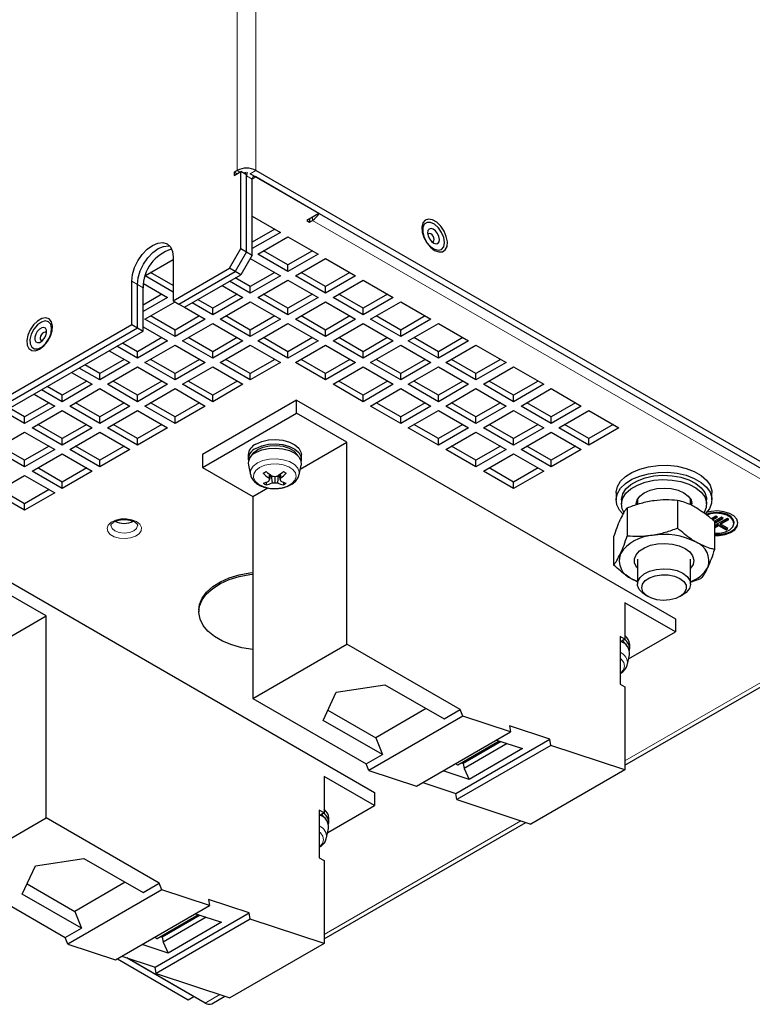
# Model space of a CAD drawing. Header units: millimetres. Extents: x 5 to 418, y 2 to 292.
# Tile 13 of 16: x 349 to 386, y 102 to 152. Entities that reach past the tile are written whole.
import ezdxf

# ---------------------------------------------------------------- set-up
doc = ezdxf.new("R2010")
doc.units = ezdxf.units.MM

msp = doc.modelspace()

# ---------------------------------------------------------------- linework, layer by layer
at = {"color": 7, "linetype": 'Continuous', "lineweight": 18}
for p, q in [((359.7019, 143.9495), (359.7019, 191.8532)), ((360.6448, 191.8532), (360.6448, 143.9495)), ((359.8434, 143.8678), (359.7019, 143.9495)), ((360.4562, 143.514), (360.1734, 143.6773)), ((360.3619, 143.7862), (360.6448, 143.9495)), ((360.4562, 143.5141), (360.6448, 143.6229)), ((363.4732, 141.6091), (363.4732, 141.4458)), ((389.8718, 126.2062), (363.4732, 141.4458)), ((354.4222, 138.3975), (354.7051, 138.2342)), ((354.7051, 138.2342), (354.9879, 138.0709)), ((379.1427, 114.352), (395.2458, 123.6481)), ((364.0577, 105.6436), (373.9241, 111.3394)), ((358.0992, 102.2038), (358.8392, 102.631))]:
    msp.add_line(p, q, dxfattribs=at)
at = {"color": 7, "linetype": 'Continuous', "lineweight": 25}
for p, q in [((359.7019, 143.9495), (359.5605, 143.8678)), ((359.5605, 143.7045), (359.8905, 143.895)), ((359.5605, 143.8678), (359.5605, 143.7045)), ((359.702, 143.7862), (359.5605, 143.8678)), ((359.8905, 140.0301), (359.8905, 143.895)), ((360.1734, 143.7317), (359.8905, 143.895)), ((360.1734, 139.8668), (360.1734, 143.7317)), ((360.1734, 139.8668), (360.1734, 143.6773)), ((394.6802, 123.9747), (360.3619, 143.7862)), ((394.963, 124.138), (360.6448, 143.9495)), ((360.4562, 139.7035), (360.4562, 143.514)), ((363.8032, 141.7996), (360.6448, 143.6229)), ((363.8032, 141.7996), (363.1903, 141.4458)), ((360.4562, 141.6635), (361.8704, 140.8471)), ((363.1903, 141.4458), (363.3318, 141.3642)), ((363.3318, 141.5275), (363.3318, 141.3642)), ((363.3318, 141.3642), (363.4732, 141.4458)), ((361.5875, 141.0104), (360.4562, 140.3573)), ((361.8704, 140.8471), (360.4562, 140.0307)), ((360.739, 139.7586), (362.2475, 140.6294)), ((362.2475, 140.6294), (363.756, 139.7586)), ((359.3248, 139.0503), (359.8905, 140.0301)), ((360.1734, 139.8668), (359.6077, 138.887)), ((359.8905, 140.0301), (360.1734, 139.8668)), ((360.1734, 139.8668), (360.4562, 139.7035)), ((362.2475, 138.8877), (360.739, 139.7586)), ((362.2475, 139.2144), (361.0219, 139.9219)), ((363.4731, 139.9219), (362.2475, 139.2144)), ((363.756, 139.7586), (362.2475, 138.8877)), ((355.1014, 138.6811), (356.4964, 139.4864)), ((356.4964, 139.5949), (356.4964, 137.4175)), ((360.4562, 139.7035), (359.8905, 138.7237)), ((360.3622, 139.5407), (361.8704, 138.67)), ((362.6247, 138.67), (364.1331, 139.5409)), ((364.1331, 139.5409), (365.6416, 138.67)), ((356.4964, 138.1802), (355.3651, 138.8333)), ((356.4964, 137.4175), (359.3248, 139.0503)), ((356.7792, 137.2542), (359.6077, 138.887)), ((359.6077, 138.887), (359.3248, 139.0503)), ((359.8905, 138.7237), (359.6077, 138.887)), ((361.5875, 138.8333), (360.3619, 138.1258)), ((362.2475, 138.8877), (362.2475, 139.2144)), ((364.1331, 138.1258), (362.9075, 138.8333)), ((365.3588, 138.8333), (364.1331, 138.1258)), ((354.4222, 136.2201), (354.4222, 138.3975)), ((354.7051, 136.0568), (354.7051, 138.2342)), ((355.0026, 138.2805), (356.2136, 137.5815)), ((356.4964, 137.8536), (355.095, 138.6627)), ((357.0621, 137.0909), (359.8905, 138.7237)), ((360.3619, 137.7992), (359.3255, 138.3975)), ((360.3619, 138.1258), (359.6084, 138.5608)), ((361.8704, 138.67), (360.3619, 137.7992)), ((360.739, 137.5815), (362.2475, 138.4523)), ((362.2475, 138.4523), (363.756, 137.5815)), ((364.1331, 137.7992), (362.6247, 138.67)), ((365.6416, 138.67), (364.1331, 137.7992)), ((364.5103, 137.5815), (366.0188, 138.4523)), ((366.0188, 138.4523), (367.5273, 137.5815)), ((354.9879, 135.8935), (354.9879, 138.0709)), ((355.9307, 137.7448), (354.9879, 137.2006)), ((359.7019, 137.7448), (358.4763, 137.0373)), ((358.9484, 138.1798), (359.9848, 137.5815)), ((360.3619, 137.7992), (360.3619, 138.1258)), ((362.2475, 137.0373), (361.0219, 137.7448)), ((363.4731, 137.7448), (362.2475, 137.0373)), ((364.1331, 137.7992), (364.1331, 138.1258)), ((366.0188, 137.0373), (364.7932, 137.7448)), ((367.2444, 137.7448), (366.0188, 137.0373)), ((356.2136, 137.5815), (354.9879, 136.8739)), ((355.0822, 136.493), (356.59, 137.3634)), ((356.4964, 137.4175), (356.7792, 137.2542)), ((356.7792, 137.2542), (357.0621, 137.0909)), ((358.4763, 136.7107), (357.4399, 137.309)), ((358.4763, 137.0373), (357.7228, 137.4723)), ((359.9848, 137.5815), (358.4763, 136.7107)), ((358.8534, 136.493), (360.3619, 137.3638)), ((360.3619, 137.3638), (361.8704, 136.493)), ((362.2475, 136.7107), (360.739, 137.5815)), ((363.756, 137.5815), (362.2475, 136.7107)), ((362.6247, 136.493), (364.1331, 137.3638)), ((364.1331, 137.3638), (365.6416, 136.493)), ((366.0188, 136.7107), (364.5103, 137.5815)), ((367.5273, 137.5815), (366.0188, 136.7107)), ((366.3959, 136.493), (367.9044, 137.3638)), ((367.9044, 137.3638), (369.4129, 136.493)), ((357.0627, 137.0913), (358.0992, 136.493)), ((358.4763, 136.7107), (358.4763, 137.0373)), ((362.2475, 136.7107), (362.2475, 137.0373)), ((366.0188, 136.7107), (366.0188, 137.0373)), ((356.5907, 135.6221), (355.0822, 136.493)), ((356.5907, 135.9487), (355.3651, 136.6563)), ((357.8163, 136.6563), (356.5907, 135.9487)), ((358.0992, 136.493), (356.5907, 135.6221)), ((356.9678, 135.4044), (358.4763, 136.2752)), ((358.4763, 136.2752), (359.9848, 135.4044)), ((360.3619, 135.6221), (358.8534, 136.493)), ((360.3619, 135.9487), (359.1363, 136.6563)), ((361.5875, 136.6563), (360.3619, 135.9487)), ((361.8704, 136.493), (360.3619, 135.6221)), ((360.739, 135.4044), (362.2475, 136.2752)), ((362.2475, 136.2752), (363.756, 135.4044)), ((364.1331, 135.6221), (362.6247, 136.493)), ((364.1331, 135.9487), (362.9075, 136.6563)), ((365.3588, 136.6563), (364.1331, 135.9487)), ((365.6416, 136.493), (364.1331, 135.6221)), ((364.5103, 135.4044), (366.0188, 136.2752)), ((366.0188, 136.2752), (367.5273, 135.4044)), ((367.9044, 135.6221), (366.3959, 136.493)), ((367.9044, 135.9487), (366.6788, 136.6563)), ((369.13, 136.6563), (367.9044, 135.9487)), ((369.4129, 136.493), (367.9044, 135.6221)), ((368.2815, 135.4044), (369.79, 136.2752)), ((369.79, 136.2752), (371.2985, 135.4044)), ((328.2121, 121.0893), (354.4222, 136.2201)), ((328.495, 120.926), (354.7051, 136.0568)), ((328.7778, 120.7627), (354.9879, 135.8935)), ((354.4222, 136.2201), (354.7051, 136.0568)), ((354.7051, 136.0568), (354.9879, 135.8935)), ((354.9879, 136.112), (356.2136, 135.4044)), ((356.5907, 135.6221), (356.5907, 135.9487)), ((360.3619, 135.6221), (360.3619, 135.9487)), ((364.1331, 135.6221), (364.1331, 135.9487)), ((367.9044, 135.6221), (367.9044, 135.9487)), ((354.7051, 134.8602), (353.9515, 135.2952)), ((355.9307, 135.5677), (354.7051, 134.8602)), ((356.2136, 135.4044), (354.7051, 134.5336)), ((358.4763, 134.5336), (356.9678, 135.4044)), ((358.4763, 134.8602), (357.2507, 135.5677)), ((359.7019, 135.5677), (358.4763, 134.8602)), ((359.9848, 135.4044), (358.4763, 134.5336)), ((362.2475, 134.5336), (360.739, 135.4044)), ((362.2475, 134.8602), (361.0219, 135.5677)), ((363.4731, 135.5677), (362.2475, 134.8602)), ((363.756, 135.4044), (362.2475, 134.5336)), ((366.0188, 134.5336), (364.5103, 135.4044)), ((366.0188, 134.8602), (364.7932, 135.5677)), ((367.2444, 135.5677), (366.0188, 134.8602)), ((367.5273, 135.4044), (366.0188, 134.5336)), ((369.79, 134.5336), (368.2815, 135.4044)), ((369.79, 134.8602), (368.5644, 135.5677)), ((371.0156, 135.5677), (369.79, 134.8602)), ((371.2985, 135.4044), (369.79, 134.5336)), ((353.2915, 134.9142), (354.3279, 134.3159)), ((354.7051, 134.5336), (353.6686, 135.1319)), ((354.7051, 134.5336), (354.7051, 134.8602)), ((355.0822, 134.3159), (356.5907, 135.1867)), ((356.5907, 135.1867), (358.0992, 134.3159)), ((358.4763, 134.5336), (358.4763, 134.8602)), ((358.8534, 134.3159), (360.3619, 135.1867)), ((360.3619, 135.1867), (361.8704, 134.3159)), ((362.2475, 134.5336), (362.2475, 134.8602)), ((362.6247, 134.3159), (364.1331, 135.1867)), ((364.1331, 135.1867), (365.6416, 134.3159)), ((366.0188, 134.5336), (366.0188, 134.8602)), ((366.3959, 134.3159), (367.9044, 135.1867)), ((367.9044, 135.1867), (369.4129, 134.3159)), ((369.79, 134.5336), (369.79, 134.8602)), ((370.1671, 134.3159), (371.6756, 135.1867)), ((371.6756, 135.1867), (373.1841, 134.3159)), ((354.045, 134.4792), (352.8194, 133.7716)), ((354.3279, 134.3159), (352.8194, 133.445)), ((356.5907, 133.445), (355.0822, 134.3159)), ((356.5907, 133.7716), (355.3651, 134.4792)), ((357.8163, 134.4792), (356.5907, 133.7716)), ((358.0992, 134.3159), (356.5907, 133.445)), ((360.3619, 133.445), (358.8534, 134.3159)), ((360.3619, 133.7716), (359.1363, 134.4792)), ((361.5875, 134.4792), (360.3619, 133.7716)), ((361.8704, 134.3159), (360.3619, 133.445)), ((364.1331, 133.445), (362.6247, 134.3159)), ((364.1331, 133.7716), (362.9075, 134.4792)), ((365.3588, 134.4792), (364.1331, 133.7716)), ((365.6416, 134.3159), (364.1331, 133.445)), ((367.9044, 133.445), (366.3959, 134.3159)), ((367.9044, 133.7716), (366.6788, 134.4792)), ((369.13, 134.4792), (367.9044, 133.7716)), ((369.4129, 134.3159), (367.9044, 133.445)), ((371.6756, 133.445), (370.1671, 134.3159)), ((371.6756, 133.7716), (370.45, 134.4792)), ((372.9012, 134.4792), (371.6756, 133.7716)), ((373.1841, 134.3159), (371.6756, 133.445)), ((351.4059, 133.8256), (352.4423, 133.2273)), ((352.8194, 133.445), (351.783, 134.0433)), ((352.8194, 133.7716), (352.0659, 134.2067)), ((353.1966, 133.2273), (354.7051, 134.0982)), ((354.7051, 134.0982), (356.2136, 133.2273)), ((356.9678, 133.2273), (358.4763, 134.0982)), ((358.4763, 134.0982), (359.9848, 133.2273)), ((364.5103, 133.2273), (366.0188, 134.0982)), ((366.0188, 134.0982), (367.5273, 133.2273)), ((368.2815, 133.2273), (369.79, 134.0982)), ((369.79, 134.0982), (371.2985, 133.2273)), ((372.0527, 133.2273), (373.5612, 134.0982)), ((373.5612, 134.0982), (375.0697, 133.2273)), ((352.1594, 133.3906), (350.9338, 132.6831)), ((352.8194, 133.445), (352.8194, 133.7716)), ((354.7051, 132.6831), (353.4795, 133.3906)), ((355.9307, 133.3906), (354.7051, 132.6831)), ((356.5907, 133.445), (356.5907, 133.7716)), ((358.4763, 132.6831), (357.2507, 133.3906)), ((359.7019, 133.3906), (358.4763, 132.6831)), ((360.3619, 133.445), (360.3619, 133.7716)), ((364.1331, 133.445), (364.1331, 133.7716)), ((366.0188, 132.6831), (364.7932, 133.3906)), ((367.2444, 133.3906), (366.0188, 132.6831)), ((367.9044, 133.445), (367.9044, 133.7716)), ((369.79, 132.6831), (368.5644, 133.3906)), ((371.0156, 133.3906), (369.79, 132.6831)), ((371.6756, 133.445), (371.6756, 133.7716)), ((373.5612, 132.6831), (372.3356, 133.3906)), ((374.7868, 133.3906), (373.5612, 132.6831)), ((350.9338, 132.3565), (349.8974, 132.9548)), ((350.9338, 132.6831), (350.1803, 133.1181)), ((352.4423, 133.2273), (350.9338, 132.3565)), ((351.3109, 132.1388), (352.8194, 133.0096)), ((352.8194, 133.0096), (354.3279, 132.1388)), ((354.7051, 132.3565), (353.1966, 133.2273)), ((356.2136, 133.2273), (354.7051, 132.3565)), ((355.0822, 132.1388), (356.5907, 133.0096)), ((356.5907, 133.0096), (358.0992, 132.1388)), ((358.4763, 132.3565), (356.9678, 133.2273)), ((359.9848, 133.2273), (358.4763, 132.3565)), ((366.0188, 132.3565), (364.5103, 133.2273)), ((367.5273, 133.2273), (366.0188, 132.3565)), ((366.3959, 132.1388), (367.9044, 133.0096)), ((367.9044, 133.0096), (369.4129, 132.1388)), ((369.79, 132.3565), (368.2815, 133.2273)), ((371.2985, 133.2273), (369.79, 132.3565)), ((370.1671, 132.1388), (371.6756, 133.0096)), ((371.6756, 133.0096), (373.1841, 132.1388)), ((373.5612, 132.3565), (372.0527, 133.2273)), ((375.0697, 133.2273), (373.5612, 132.3565)), ((373.9384, 132.1388), (375.4469, 133.0096)), ((375.4469, 133.0096), (376.9554, 132.1388)), ((349.5203, 132.7371), (350.5567, 132.1388)), ((350.9338, 132.3565), (350.9338, 132.6831)), ((354.7051, 132.3565), (354.7051, 132.6831)), ((362.6812, 132.4327), (357.9672, 129.7113)), ((358.4763, 132.3565), (358.4763, 132.6831)), ((362.6812, 131.7794), (362.6812, 132.4327)), ((362.6812, 132.4327), (381.6694, 121.471)), ((366.0188, 132.3565), (366.0188, 132.6831)), ((369.79, 132.3565), (369.79, 132.6831)), ((373.5612, 132.3565), (373.5612, 132.6831)), ((349.0482, 131.2679), (348.0118, 131.8663)), ((349.0482, 131.5946), (348.2947, 132.0296)), ((350.2738, 132.3021), (349.0482, 131.5946)), ((350.5567, 132.1388), (349.0482, 131.2679)), ((349.4253, 131.0502), (350.9338, 131.9211)), ((350.9338, 131.9211), (352.4423, 131.0502)), ((352.8194, 131.2679), (351.3109, 132.1388)), ((352.8194, 131.5946), (351.5938, 132.3021)), ((354.045, 132.3021), (352.8194, 131.5946)), ((354.3279, 132.1388), (352.8194, 131.2679)), ((353.1966, 131.0502), (354.7051, 131.9211)), ((354.7051, 131.9211), (356.2136, 131.0502)), ((356.5907, 131.2679), (355.0822, 132.1388)), ((356.5907, 131.5946), (355.3651, 132.3021)), ((357.8163, 132.3021), (356.5907, 131.5946)), ((358.0992, 132.1388), (356.5907, 131.2679)), ((367.9044, 131.2679), (366.3959, 132.1388)), ((367.9044, 131.5946), (366.6788, 132.3021)), ((369.13, 132.3021), (367.9044, 131.5946)), ((369.4129, 132.1388), (367.9044, 131.2679)), ((368.2815, 131.0502), (369.79, 131.9211)), ((369.79, 131.9211), (371.2985, 131.0502)), ((371.6756, 131.2679), (370.1671, 132.1388)), ((371.6756, 131.5946), (370.45, 132.3021)), ((372.9012, 132.3021), (371.6756, 131.5946)), ((373.1841, 132.1388), (371.6756, 131.2679)), ((372.0527, 131.0502), (373.5612, 131.9211)), ((373.5612, 131.9211), (375.0697, 131.0502)), ((375.4469, 131.2679), (373.9384, 132.1388)), ((375.4469, 131.5946), (374.2213, 132.3021)), ((376.6725, 132.3021), (375.4469, 131.5946)), ((376.9554, 132.1388), (375.4469, 131.2679)), ((375.824, 131.0502), (377.3325, 131.9211)), ((377.3325, 131.9211), (378.841, 131.0502)), ((349.0482, 131.2679), (349.0482, 131.5946)), ((352.8194, 131.2679), (352.8194, 131.5946)), ((356.5907, 131.2679), (356.5907, 131.5946)), ((357.9672, 129.0581), (362.6812, 131.7794)), ((365.208, 130.3208), (362.6812, 131.7794)), ((367.9044, 131.2679), (367.9044, 131.5946)), ((371.6756, 131.2679), (371.6756, 131.5946)), ((375.4469, 131.2679), (375.4469, 131.5946)), ((347.5397, 129.9617), (349.0482, 130.8325)), ((349.0482, 130.8325), (350.5567, 129.9617)), ((350.9338, 130.1794), (349.4253, 131.0502)), ((350.9338, 130.506), (349.7082, 131.2135)), ((352.1594, 131.2135), (350.9338, 130.506)), ((352.4423, 131.0502), (350.9338, 130.1794)), ((351.3109, 129.9617), (352.8194, 130.8325)), ((352.8194, 130.8325), (354.3279, 129.9617)), ((354.7051, 130.1794), (353.1966, 131.0502)), ((354.7051, 130.506), (353.4795, 131.2135)), ((355.9307, 131.2135), (354.7051, 130.506)), ((356.2136, 131.0502), (354.7051, 130.1794)), ((369.79, 130.1794), (368.2815, 131.0502)), ((369.79, 130.506), (368.5644, 131.2135)), ((371.0156, 131.2135), (369.79, 130.506)), ((371.2985, 131.0502), (369.79, 130.1794)), ((370.1671, 129.9617), (371.6756, 130.8325)), ((371.6756, 130.8325), (373.1841, 129.9617)), ((373.5612, 130.1794), (372.0527, 131.0502)), ((373.5612, 130.506), (372.3356, 131.2135)), ((374.7868, 131.2135), (373.5612, 130.506)), ((375.0697, 131.0502), (373.5612, 130.1794)), ((373.9384, 129.9617), (375.4469, 130.8325)), ((375.4469, 130.8325), (376.9554, 129.9617)), ((377.3325, 130.1794), (375.824, 131.0502)), ((377.3325, 130.506), (376.1069, 131.2135)), ((378.5581, 131.2135), (377.3325, 130.506)), ((378.841, 131.0502), (377.3325, 130.1794)), ((350.9338, 130.1794), (350.9338, 130.506)), ((354.7051, 130.1794), (354.7051, 130.506)), ((369.79, 130.1794), (369.79, 130.506)), ((373.5612, 130.1794), (373.5612, 130.506)), ((377.3325, 130.1794), (377.3325, 130.506)), ((349.0482, 129.0909), (347.5397, 129.9617)), ((349.0482, 129.4175), (347.8226, 130.125)), ((350.2738, 130.125), (349.0482, 129.4175)), ((350.5567, 129.9617), (349.0482, 129.0909)), ((352.8194, 129.0909), (351.3109, 129.9617)), ((352.8194, 129.4175), (351.5938, 130.125)), ((354.045, 130.125), (352.8194, 129.4175)), ((354.3279, 129.9617), (352.8194, 129.0909)), ((362.8671, 128.9694), (365.208, 130.3208)), ((365.208, 120.1957), (365.208, 130.3208)), ((371.6756, 129.0909), (370.1671, 129.9617)), ((371.6756, 129.4175), (370.45, 130.125)), ((372.9012, 130.125), (371.6756, 129.4175)), ((373.1841, 129.9617), (371.6756, 129.0909)), ((375.4469, 129.0909), (373.9384, 129.9617)), ((375.4469, 129.4175), (374.2213, 130.125)), ((376.6725, 130.125), (375.4469, 129.4175)), ((376.9554, 129.9617), (375.4469, 129.0909)), ((349.0482, 129.0909), (349.0482, 129.4175)), ((349.4253, 128.8731), (350.9338, 129.744)), ((350.9338, 129.744), (352.4423, 128.8731)), ((352.8194, 129.0909), (352.8194, 129.4175)), ((357.9672, 129.7113), (357.9672, 129.0581)), ((360.2542, 129.6894), (360.2542, 129.4717)), ((362.9209, 129.4717), (362.9209, 129.6894)), ((371.6756, 129.0909), (371.6756, 129.4175)), ((372.0527, 128.8731), (373.5612, 129.744)), ((373.5612, 129.744), (375.0697, 128.8731)), ((375.4469, 129.0909), (375.4469, 129.4175)), ((350.9338, 128.0023), (349.4253, 128.8731)), ((350.9338, 128.3289), (349.7082, 129.0365)), ((352.1594, 129.0365), (350.9338, 128.3289)), ((352.4423, 128.8731), (350.9338, 128.0023)), ((357.9672, 129.0581), (360.4939, 127.5994)), ((360.2646, 129.1689), (360.3678, 128.6949)), ((362.8073, 128.6949), (362.9105, 129.1689)), ((373.5612, 128.0023), (372.0527, 128.8731)), ((373.5612, 128.3289), (372.3356, 129.0365)), ((374.7868, 129.0365), (373.5612, 128.3289)), ((375.0697, 128.8731), (373.5612, 128.0023)), ((347.5397, 127.7846), (349.0482, 128.6554)), ((349.0482, 128.6554), (350.5567, 127.7846)), ((361.3201, 128.7219), (361.2861, 128.5333)), ((361.3756, 128.6811), (361.3233, 128.4481)), ((361.4126, 128.6548), (361.4506, 128.2802)), ((361.5876, 128.6007), (361.5876, 128.2956)), ((361.7626, 128.6548), (361.7245, 128.2802)), ((361.7995, 128.6811), (361.8518, 128.4481)), ((361.855, 128.7219), (361.8891, 128.5333)), ((349.0482, 127.2404), (347.8226, 127.9479)), ((350.2738, 127.9479), (349.0482, 127.2404)), ((350.9338, 128.0023), (350.9338, 128.3289)), ((360.4939, 127.5994), (361.2412, 128.0308)), ((361.1539, 128.3187), (361.1539, 128.185)), ((362.0213, 128.3187), (362.0213, 128.185)), ((373.5612, 128.0023), (373.5612, 128.3289)), ((349.0482, 126.9138), (347.5397, 127.7846)), ((350.5567, 127.7846), (349.0482, 126.9138)), ((360.4939, 127.5994), (360.4939, 117.4743)), ((378.7037, 127.7846), (378.7037, 127.4362)), ((378.9704, 127.4362), (378.9704, 127.2185)), ((379.7704, 127.4649), (379.7704, 127.2131)), ((381.7811, 127.4239), (381.7811, 126.0126)), ((382.437, 127.191), (382.437, 127.4649)), ((383.237, 127.2185), (383.237, 127.4362)), ((383.5037, 127.4362), (383.5037, 127.7846)), ((349.0482, 126.9138), (349.0482, 127.2404)), ((379.253, 127.0328), (379.253, 125.6215)), ((383.6943, 126.6157), (383.4782, 126.4909)), ((383.5229, 126.4514), (383.7509, 126.583)), ((383.5528, 126.4251), (383.7886, 126.5612)), ((383.9771, 126.5612), (383.6275, 126.3594)), ((383.6318, 126.2966), (384.0337, 126.5286)), ((383.6318, 126.253), (384.0714, 126.5068)), ((384.26, 126.5068), (383.6318, 126.1442)), ((383.7886, 126.5612), (383.6943, 126.6157)), ((383.93, 126.251), (384.3165, 126.4741)), ((383.93, 126.2074), (384.3543, 126.4524)), ((384.0714, 126.5068), (383.9771, 126.5612)), ((384.3543, 126.4524), (384.26, 126.5068)), ((383.6318, 126.3555), (383.6318, 124.9442)), ((383.6318, 126.0789), (383.8357, 126.1966)), ((383.6318, 126.0353), (383.8357, 126.153)), ((383.8357, 126.1966), (384.2128, 125.9789)), ((383.8357, 126.1966), (383.8357, 126.153)), ((383.8357, 126.153), (384.2128, 125.9353)), ((383.93, 126.251), (383.93, 126.2074)), ((384.3071, 125.9897), (383.93, 126.2074)), ((384.2128, 125.9789), (384.2694, 126.0115)), ((384.2128, 125.9353), (384.3071, 125.9897)), ((384.2128, 125.9789), (384.2128, 125.9353)), ((384.6102, 126.2606), (384.6102, 126.3042)), ((378.5756, 125.5734), (378.5756, 124.162)), ((379.7704, 124.4625), (379.7704, 123.2141)), ((382.437, 123.2141), (382.437, 124.4625)), ((347.5963, 123.7243), (366.5845, 112.7627)), ((379.1427, 114.1265), (395.5792, 123.6151)), ((379.7704, 123.3453), (379.5009, 123.4625)), ((382.437, 123.3029), (382.9544, 123.4847)), ((350.123, 121.6124), (347.5963, 123.0711)), ((380.1607, 122.67), (380.3116, 122.5828)), ((381.8958, 122.5828), (382.0467, 122.67)), ((381.6694, 120.8178), (379.1427, 122.2765)), ((379.1427, 122.2765), (379.1427, 120.4474)), ((347.7821, 120.2611), (350.123, 121.6124)), ((350.123, 111.4873), (350.123, 121.6124)), ((357.7828, 121.9065), (357.7828, 121.8194)), ((381.6694, 121.471), (381.6694, 120.8178)), ((379.1427, 120.4474), (378.8975, 120.5889)), ((378.8975, 120.5889), (378.8975, 118.1937)), ((379.3285, 119.4665), (381.6694, 120.8178)), ((360.4939, 117.4743), (365.208, 120.1957)), ((370.8847, 116.9186), (365.208, 120.1957)), ((379.1427, 120.4474), (378.8975, 120.3059)), ((379.3823, 119.9687), (379.3823, 120.1865)), ((379.2688, 119.1919), (379.3719, 119.6659)), ((364.6705, 117.7846), (367.1095, 118.1618)), ((367.1095, 118.1618), (370.0738, 116.4505)), ((378.8975, 118.1937), (379.1427, 118.0522)), ((379.1427, 118.0522), (379.1427, 113.8933)), ((364.017, 116.3766), (364.6705, 117.7846)), ((360.4939, 117.4743), (366.1706, 114.1972)), ((364.2562, 116.8918), (366.6548, 115.5071)), ((371.0116, 116.5915), (366.2975, 113.8701)), ((369.1815, 116.9657), (366.6548, 115.5071)), ((370.0738, 116.4505), (370.8847, 116.9186)), ((371.0116, 116.5915), (370.8847, 116.9186)), ((373.406, 115.7969), (371.0116, 116.5915)), ((366.9814, 114.6653), (364.017, 116.3766)), ((375.3838, 115.43), (373.355, 116.1033)), ((373.355, 116.1033), (373.406, 115.7969)), ((368.6919, 113.0756), (373.406, 115.7969)), ((366.6548, 115.5071), (366.9814, 114.6653)), ((370.6698, 112.7086), (375.3838, 115.43)), ((375.4348, 115.1237), (370.7208, 112.4023)), ((370.7728, 114.1508), (372.8447, 115.3469)), ((372.9353, 115.3168), (371.0351, 114.2199)), ((373.2422, 115.215), (371.0775, 113.9653)), ((372.706, 115.3929), (374.008, 114.9608)), ((375.4348, 115.1237), (375.3838, 115.43)), ((379.1427, 113.8933), (375.4348, 115.1237)), ((366.1706, 114.1972), (366.9814, 114.6653)), ((374.008, 114.9608), (371.3305, 113.4151)), ((366.2975, 113.8701), (366.1706, 114.1972)), ((370.9446, 114.25), (371.0351, 114.2199)), ((371.0351, 114.2199), (371.0775, 113.9653)), ((366.5845, 112.1095), (364.0577, 113.5681)), ((364.0577, 113.5681), (364.0577, 111.7391)), ((366.2975, 113.8701), (368.6919, 113.0756)), ((371.3305, 113.4151), (370.0285, 113.8472)), ((371.0775, 113.9653), (371.3305, 113.4151)), ((379.1427, 113.8933), (374.4286, 111.1719)), ((369.0102, 113.2594), (370.6698, 112.7086)), ((366.5845, 112.7627), (366.5845, 112.1095)), ((370.7208, 112.4023), (370.6698, 112.7086)), ((364.2436, 110.7581), (366.5845, 112.1095)), ((370.7208, 112.4023), (374.4286, 111.1719)), ((364.0577, 111.7391), (363.8126, 111.8806)), ((363.8126, 111.8806), (363.8126, 109.4854)), ((364.0577, 111.7391), (363.8126, 111.5975)), ((345.409, 108.766), (350.123, 111.4873)), ((355.7997, 108.2103), (350.123, 111.4873)), ((364.0577, 105.4182), (374.1721, 111.2571)), ((364.2974, 111.2604), (364.2974, 111.4781)), ((364.1838, 110.4836), (364.287, 110.9575)), ((349.5856, 109.0762), (352.0245, 109.4535)), ((352.0245, 109.4535), (354.9889, 107.7422)), ((363.8126, 109.4854), (364.0577, 109.3439)), ((364.0577, 109.3439), (364.0577, 105.185)), ((345.409, 108.766), (351.0857, 105.4889)), ((348.9321, 107.6683), (349.5856, 109.0762)), ((349.1712, 108.1835), (351.5699, 106.7987)), ((354.0965, 108.2573), (351.5699, 106.7987)), ((354.9889, 107.7422), (355.7997, 108.2103)), ((355.9266, 107.8831), (355.7997, 108.2103)), ((351.8965, 105.957), (348.9321, 107.6683)), ((355.9266, 107.8831), (351.2126, 105.1618)), ((358.321, 107.0886), (355.9266, 107.8831)), ((360.2989, 106.7217), (358.27, 107.3949)), ((358.27, 107.3949), (358.321, 107.0886)), ((351.5699, 106.7987), (351.8965, 105.957)), ((353.607, 104.3672), (358.321, 107.0886)), ((355.5849, 104.0003), (360.2989, 106.7217)), ((355.6878, 105.4424), (357.7598, 106.6385)), ((357.6211, 106.6845), (358.9231, 106.2525)), ((360.3499, 106.4154), (360.2989, 106.7217)), ((360.3499, 106.4154), (355.6358, 103.694)), ((357.8503, 106.6085), (355.9502, 105.5115)), ((358.1572, 106.5066), (355.9925, 105.257)), ((358.9231, 106.2525), (356.2455, 104.7068)), ((364.0577, 105.185), (360.3499, 106.4154)), ((351.0857, 105.4889), (351.8965, 105.957)), ((351.2126, 105.1618), (351.0857, 105.4889)), ((351.2126, 105.1618), (353.607, 104.3672)), ((355.8596, 105.5416), (355.9502, 105.5115)), ((355.9502, 105.5115), (355.9925, 105.257)), ((355.9925, 105.257), (356.2455, 104.7068)), ((364.0577, 105.185), (359.3437, 102.4636)), ((356.2455, 104.7068), (354.9435, 105.1388)), ((353.6964, 104.4189), (357.2506, 102.3671)), ((353.9253, 104.551), (355.5849, 104.0003)), ((354.1793, 104.4667), (357.5335, 102.5304)), ((358.0992, 102.2038), (354.1793, 104.4667)), ((355.6358, 103.694), (355.5849, 104.0003)), ((355.6358, 103.694), (359.3437, 102.4636)), ((357.2506, 102.3671), (357.5335, 102.5304)), ((358.4325, 102.1708), (359.0871, 102.5487))]:
    msp.add_line(p, q, dxfattribs=at)
at = {"color": 7, "linetype": 'Continuous', "lineweight": 25, "flags": 128}
for points in [[(369.6014, 139.9438), (369.8096, 139.8638), (369.9952, 139.8726), (370.1382, 139.9694), (370.2229, 140.1436), (370.2404, 140.3765), (370.1886, 140.6426), (370.0731, 140.9133), (369.9066, 141.1591), (369.707, 141.3535), (369.4959, 141.4753), (369.2963, 141.5114), (369.1298, 141.4579), (369.0143, 141.3205), (368.9625, 141.1141), (368.9799, 140.8612), (369.0647, 140.5891), (369.2077, 140.3273), (369.3933, 140.1041), (369.6014, 139.9438)], [(369.9488, 139.9925), (370.0557, 140.1274), (370.0938, 140.3332), (370.0581, 140.5822), (369.9534, 140.8407), (369.7938, 141.0738), (369.6008, 141.2501), (369.4006, 141.3457), (369.2202, 141.3477), (369.0839, 141.2558), (369.0101, 141.0825), (369.0089, 140.8512), (369.0803, 140.593), (369.2148, 140.343), (369.3941, 140.1347), (369.5941, 139.9964), (369.7877, 139.9468), (369.9488, 139.9925)], [(369.7652, 140.2941), (369.8257, 140.3734), (369.8438, 140.4952), (369.8166, 140.6409), (369.7484, 140.7885), (369.6496, 140.9154), (369.5351, 141.0023), (369.4225, 141.036), (369.3288, 141.0113), (369.2683, 140.9321), (369.2503, 140.8103), (369.2774, 140.6646), (369.3456, 140.517), (369.4444, 140.3901), (369.5589, 140.3032), (369.6716, 140.2695), (369.7652, 140.2941)], [(369.5363, 140.3773), (369.5699, 140.4213), (369.5799, 140.489), (369.5648, 140.57), (369.5269, 140.6519), (369.472, 140.7224), (369.4084, 140.7707), (369.3458, 140.7894), (369.2938, 140.7757), (369.2602, 140.7317), (369.2599, 140.7309)], [(354.4222, 138.3975), (354.4576, 138.7279), (354.5612, 139.0765), (354.726, 139.4197), (354.9408, 139.734), (355.1909, 139.998), (355.4593, 140.1938), (355.7277, 140.3079), (355.9779, 140.3327), (356.1926, 140.2664), (356.3575, 140.1135), (356.4611, 139.8845), (356.4964, 139.5949)], [(369.4711, 140.365), (369.4842, 140.3636), (369.5363, 140.3773)], [(354.7051, 138.2342), (354.7404, 138.5646), (354.844, 138.9132), (355.0088, 139.2564), (355.2236, 139.5707), (355.4737, 139.8347), (355.7421, 140.0305), (356.0106, 140.1447), (356.2607, 140.1694), (356.3202, 140.1609)], [(354.7051, 138.2342), (354.7404, 138.5646), (354.844, 138.9132), (355.0088, 139.2564), (355.2236, 139.5707), (355.4737, 139.8347), (355.7421, 140.0305), (356.0106, 140.1447), (356.2607, 140.1694), (356.3202, 140.1609)], [(349.8025, 134.9902), (350.0106, 135.1505), (350.1962, 135.3737), (350.3392, 135.6355), (350.4239, 135.9076), (350.4414, 136.1605), (350.3896, 136.3669), (350.2741, 136.5043), (350.1076, 136.5578), (349.908, 136.5217), (349.6969, 136.3999), (349.4973, 136.2055), (349.3308, 135.9597), (349.2153, 135.689), (349.1635, 135.4229), (349.181, 135.19), (349.2657, 135.0158), (349.4087, 134.919), (349.5943, 134.9102), (349.8025, 134.9902)], [(349.3236, 135.2516), (349.4033, 135.0846), (349.5442, 135.0006), (349.7274, 135.0109), (349.9281, 135.1142), (350.1191, 135.2964), (350.2748, 135.5331), (350.374, 135.7922), (350.4033, 136.0387), (350.3589, 136.2393), (350.2466, 136.367), (350.0818, 136.4046), (349.8865, 136.3468), (349.6873, 136.2015), (349.5109, 135.9885), (349.3813, 135.7363), (349.3159, 135.4791), (349.3236, 135.2516)], [(349.5673, 135.4561), (349.6144, 135.3611), (349.6985, 135.3176), (349.8067, 135.3322), (349.9226, 135.4026), (350.0284, 135.5182), (350.1081, 135.6613), (350.1496, 135.8102), (350.1465, 135.9422), (350.0993, 136.0372), (350.0153, 136.0807), (349.9071, 136.0661), (349.7912, 135.9957), (349.6854, 135.8801), (349.6056, 135.737), (349.5642, 135.5881), (349.5673, 135.4561)], [(350.144, 135.7773), (350.1236, 135.8107), (350.0769, 135.8349), (350.0167, 135.8268), (349.9524, 135.7877), (349.8936, 135.7235), (349.8493, 135.644), (349.8263, 135.5612), (349.828, 135.4879)], [(349.828, 135.4879), (349.8542, 135.4352), (349.9009, 135.411), (349.9328, 135.4114)], [(360.6448, 130.2337), (360.9341, 130.3604), (361.2719, 130.4373), (361.6331, 130.4587), (361.9909, 130.4231), (362.3188, 130.3331), (362.5925, 130.1953), (362.7917, 130.02), (362.9015, 129.8202), (362.9209, 129.6894)], [(360.4237, 129.6404), (360.5343, 129.8037), (360.739, 129.9615)], [(360.6448, 130.016), (360.9341, 130.1426), (361.2719, 130.2195), (361.6331, 130.241), (361.9909, 130.2054), (362.3188, 130.1153), (362.5925, 129.9776), (362.7917, 129.8023), (362.9015, 129.6025), (362.9139, 129.393), (362.9088, 129.3683)], [(360.6448, 129.8091), (360.9341, 129.9358), (361.2719, 130.0127), (361.6331, 130.0341), (361.9909, 129.9985), (362.3188, 129.9085), (362.5925, 129.7707), (362.7917, 129.5954), (362.9015, 129.3956), (362.9139, 129.1861), (362.9105, 129.1689)], [(360.739, 129.9615), (361.0125, 130.0797), (361.3325, 130.1486), (361.6732, 130.1627), (362.0069, 130.1208), (362.3067, 130.0263), (362.5482, 129.8868), (362.7119, 129.7138), (362.7515, 129.6404)], [(378.7037, 127.7846), (378.7045, 127.8197), (378.7658, 128.0978), (378.9229, 128.3631), (379.1692, 128.6046), (379.4948, 128.8127), (379.8862, 128.9786), (380.3275, 129.0956), (380.8005, 129.159), (381.286, 129.1661), (381.7639, 129.1166), (382.2149, 129.0126), (382.6204, 128.8584), (382.9637, 128.6601), (383.231, 128.4261), (383.4111, 128.1657), (383.4968, 127.8898), (383.5037, 127.7846)], [(379.029, 126.7397), (378.8749, 126.9223), (378.7414, 127.1918), (378.7045, 127.4713), (378.7658, 127.7494), (378.9229, 128.0147), (379.1692, 128.2562), (379.4948, 128.4643), (379.8862, 128.6302), (380.3275, 128.7472), (380.8005, 128.8106), (381.286, 128.8177), (381.7639, 128.7682), (382.2149, 128.6643), (382.6204, 128.51), (382.9637, 128.3118), (383.231, 128.0777), (383.4111, 127.8174), (383.4968, 127.5414), (383.4845, 127.2612), (383.3747, 126.9881), (383.172, 126.7334), (383.1704, 126.7318)], [(378.9704, 127.4362), (378.9712, 127.4696), (379.0334, 127.7334), (379.1925, 127.9834), (379.441, 128.2078), (379.7672, 128.3961), (380.1558, 128.5395), (380.5889, 128.6314), (381.0459, 128.6673), (381.5057, 128.6457), (381.9467, 128.5675), (382.3483, 128.4365), (382.6917, 128.2586), (382.9608, 128.0423), (383.1431, 127.7977), (383.23, 127.5362), (383.237, 127.4362)], [(379.0916, 126.8092), (379.0086, 126.9864), (378.9712, 127.2518), (379.0334, 127.5157), (379.1925, 127.7657), (379.441, 127.99), (379.7672, 128.1783), (380.1558, 128.3218), (380.5889, 128.4136), (381.0459, 128.4496), (381.5057, 128.4279), (381.9467, 128.3498), (382.3483, 128.2187), (382.6917, 128.0409), (382.9608, 127.8246), (383.1431, 127.5799), (383.23, 127.3184), (383.2175, 127.0522), (383.1062, 126.7938), (383.1035, 126.7895)], [(379.7037, 127.2185), (379.7514, 127.4276), (379.8913, 127.6226), (380.1138, 127.7899), (380.4037, 127.9184), (380.7414, 127.9991), (381.1037, 128.0267), (381.4661, 127.9991), (381.8037, 127.9184), (382.0937, 127.7899), (382.3161, 127.6226), (382.456, 127.4276), (382.5037, 127.2185)], [(379.7584, 127.2126), (379.7514, 127.227), (379.7165, 127.3273)], [(379.7165, 127.3273), (379.7514, 127.227), (379.7577, 127.2138)], [(382.491, 127.3273), (382.456, 127.227), (382.437, 127.1898)], [(382.437, 127.1898), (382.456, 127.227), (382.491, 127.3273)], [(384.6102, 126.3042), (384.5742, 126.4469), (384.4489, 126.5949), (384.2472, 126.7114), (383.9909, 126.7837), (383.7078, 126.8041), (383.4285, 126.7703), (383.2051, 126.6962)], [(383.6318, 125.6482), (383.863, 125.6487), (384.1701, 125.6962), (384.4393, 125.7939), (384.6467, 125.933), (384.7739, 126.1013), (384.8095, 126.2837), (384.7504, 126.464), (384.6018, 126.6263), (384.377, 126.7561), (384.0959, 126.8419), (383.7835, 126.876), (383.4675, 126.8554), (383.2384, 126.803)], [(383.6318, 125.7645), (383.6364, 125.7642), (383.9214, 125.771), (384.1872, 125.8308), (384.4049, 125.9373), (384.551, 126.0788), (384.6095, 126.24), (384.5742, 126.4034), (384.4489, 126.5514), (384.2472, 126.6678), (383.9909, 126.7402), (383.7078, 126.7605), (383.4285, 126.7267), (383.2431, 126.6691)], [(383.6318, 125.6918), (383.863, 125.6923), (384.1701, 125.7398), (384.4393, 125.8374), (384.6467, 125.9766), (384.7739, 126.1448), (384.8096, 126.2824)], [(379.7704, 124.0015), (379.7346, 124.0458), (379.6302, 124.2531), (379.6185, 124.4688), (379.7001, 124.6795), (379.8698, 124.8719), (380.1171, 125.0338), (380.4264, 125.1551), (380.7783, 125.2283), (381.1506, 125.2486), (381.5199, 125.2148), (381.8631, 125.1291), (382.1586, 124.9968)], [(382.1586, 124.9968), (382.3878, 124.8262), (382.5363, 124.6281), (382.5948, 124.4148), (382.5596, 124.1999), (382.437, 124.0015)], [(380.1607, 122.67), (380.0413, 122.7491), (379.8633, 122.9318), (379.7774, 123.1354), (379.7898, 123.3449), (379.8996, 123.5447), (380.0988, 123.72), (380.3724, 123.8578), (380.7004, 123.9478), (381.0582, 123.9834), (381.4194, 123.962), (381.7572, 123.8851), (382.0465, 123.7584)], [(357.7828, 121.9065), (357.8196, 122.1913), (357.9504, 122.5089), (358.1723, 122.8091), (358.4788, 123.0833), (358.8613, 123.3237), (359.3086, 123.5233), (359.8079, 123.6764), (360.3449, 123.7785), (360.4939, 123.7969)], [(360.4939, 119.9289), (360.4832, 119.9301), (359.9392, 120.019), (359.4291, 120.1597), (358.9675, 120.3482), (358.5677, 120.579), (358.2413, 120.8454), (357.9975, 121.1399), (357.8435, 121.454), (357.7836, 121.7785), (357.8196, 122.1042), (357.9504, 122.4218), (358.1723, 122.722), (358.4788, 122.9962), (358.8613, 123.2366), (359.3086, 123.4362), (359.8079, 123.5893), (360.3449, 123.6914), (360.4939, 123.7098)], [(379.5009, 123.4625), (379.7239, 123.3497), (379.7704, 123.3296)], [(381.8957, 123.4971), (382.0939, 123.3421), (382.2042, 123.1602), (382.2167, 122.9676), (382.1303, 122.7814), (381.9526, 122.6182), (381.6996, 122.4925), (381.3936, 122.4154), (381.0618, 122.3938), (380.7338, 122.4297), (380.4386, 122.5197), (380.2026, 122.656), (380.0466, 122.8264), (379.9845, 123.0158), (380.0219, 123.2073), (380.1554, 123.3839), (380.3731, 123.53), (380.6558, 123.6326), (380.9783, 123.6824), (381.3119, 123.6752), (381.6271, 123.6116), (381.8957, 123.4971)], [(382.0465, 123.7584), (382.2659, 123.5914), (382.3991, 123.3964), (382.4363, 123.1879), (382.3746, 122.9813), (382.2186, 122.792), (382.0467, 122.67)], [(379.0194, 120.3762), (379.1733, 120.2108), (379.2129, 120.1374)], [(370.6809, 114.2238), (370.6862, 114.21), (370.702, 114.1831), (370.7225, 114.1618), (370.7445, 114.1494), (370.7648, 114.1477), (370.7728, 114.1508)], [(363.9344, 111.6679), (364.0884, 111.5024), (364.128, 111.429)], [(355.596, 105.5155), (355.6012, 105.5016), (355.617, 105.4747), (355.6375, 105.4534), (355.6596, 105.441), (355.6799, 105.4394), (355.6878, 105.4424)]]:
    msp.add_lwpolyline(points, dxfattribs=at)
at = {"color": 7, "linetype": 'Continuous', "lineweight": 18, "flags": 128}
for points in [[(360.3678, 128.6949), (360.3613, 128.7327), (360.3863, 128.9342), (360.5086, 129.1235), (360.7183, 129.2852), (360.9984, 129.4063), (361.3262, 129.4768), (361.6753, 129.4913), (362.0172, 129.4483), (362.3243, 129.3515), (362.5717, 129.2087), (362.7394, 129.0314), (362.8138, 128.834), (362.8073, 128.6949)], [(360.828, 129.0604), (360.6379, 128.9116), (360.5321, 128.7372), (360.5202, 128.5525), (360.603, 128.3739), (360.7734, 128.2174), (361.0161, 128.0968), (361.3096, 128.0229), (361.6277, 128.0022), (361.9423, 128.0366), (362.2254, 128.1229), (362.4518, 128.2537), (362.6014, 128.4171), (362.661, 128.5987), (362.6251, 128.7824), (362.4971, 128.9518), (362.2882, 129.0919), (362.0171, 129.1902), (361.7078, 129.2381), (361.3879, 129.2312), (361.0856, 129.1701), (360.828, 129.0604)], [(354.6579, 126.3423), (354.8237, 126.2082), (354.9051, 126.0504), (354.8933, 125.8858), (354.7896, 125.7324), (354.6052, 125.6067), (354.3601, 125.5224), (354.0809, 125.4886), (353.7978, 125.509), (353.5415, 125.5813), (353.3398, 125.6978), (353.2145, 125.8457), (353.1792, 126.0092), (353.2377, 126.1704), (353.3838, 126.3119), (353.6015, 126.4183), (353.8672, 126.4782), (354.1523, 126.485), (354.4257, 126.438), (354.6579, 126.3423)], [(353.3784, 126.1489), (353.4292, 126.0045), (353.5737, 125.8797), (353.79, 125.7962), (354.0451, 125.7669), (354.3002, 125.7962), (354.5165, 125.8797), (354.661, 126.0045), (354.7118, 126.1518), (354.7117, 126.1579)], [(378.8975, 118.7387), (378.9133, 118.7507), (379.0629, 118.9141), (379.1224, 119.0957), (379.0866, 119.2794), (378.9585, 119.4488), (378.8975, 119.4991)], [(363.8126, 110.0303), (363.8283, 110.0423), (363.9779, 110.2057), (364.0375, 110.3874), (364.0016, 110.571), (363.8736, 110.7405), (363.8126, 110.7908)]]:
    msp.add_lwpolyline(points, dxfattribs=at)
at = {"color": 7, "linetype": 'Continuous', "lineweight": 25}
for centre, radius, start, end in [((360.1734, 143.0397), 1.0247, 62.60967, 117.39033), ((360.1684, 143.4171), 0.414, 94.00927, 108.3737), ((360.601, 143.6925), 0.4279, 155.14914, 182.03324), ((360.5711, 143.5327), 0.1165, 50.79671, 189.21404), ((362.9642, 142.2618), 0.9617, 301.95463, 331.1432), ((357.0014, 138.0775), 2.0135, 106.8211, 180.1878), ((360.9156, 129.6271), 0.6643, 114.06265, 174.61721), ((360.8631, 129.454), 0.6029, 111.2332, 188.17385), ((360.8645, 129.2457), 0.6047, 111.30519, 187.29682), ((359.5405, 131.4804), 3.0833, 298.44366, 301.55097), ((363.7787, 132.0125), 4.1077, 230.28162, 235.47449), ((359.3964, 132.0125), 4.1077, 304.52551, 309.71838), ((363.6346, 131.4804), 3.0833, 238.44903, 241.55634), ((362.889, 130.695), 2.6912, 225.68966, 233.44312), ((360.4009, 130.262), 2.0841, 286.96695, 295.13305), ((363.4452, 129.4265), 2.3366, 202.47348, 204.75362), ((357.4702, 130.3701), 4.3058, 332.39969, 333.48929), ((362.2604, 132.2878), 3.748, 257.52253, 259.65842), ((360.9147, 132.2878), 3.748, 280.34158, 282.47747), ((359.7299, 129.4265), 2.3366, 335.24638, 337.52652), ((365.7049, 130.3701), 4.3058, 206.51071, 207.60031), ((360.2862, 130.695), 2.6912, 306.55688, 314.31034), ((362.7742, 130.262), 2.0841, 244.86695, 253.03305), ((362.1604, 130.0958), 2.1597, 237.7843, 242.22108), ((360.7876, 129.837), 1.6921, 282.50242, 293.06957), ((361.2101, 131.042), 2.7723, 274.97717, 277.8256), ((361.965, 131.042), 2.7723, 262.1744, 265.02283), ((362.3876, 129.837), 1.6921, 246.93043, 257.49758), ((361.0147, 130.0958), 2.1597, 297.77892, 302.2157), ((354.046, 127.2843), 1.0295, 242.68746, 296.07221), ((380.641, 123.5862), 2.0692, 93.4335, 146.56112), ((381.1076, 122.2228), 3.4794, 62.64283, 99.7711), ((382.3536, 124.3811), 0.9965, 340.539, 69.25792), ((379.8539, 124.3945), 0.9965, 160.539, 249.25792), ((381.8792, 124.8624), 1.6312, 289.99904, 330.09235), ((378.7974, 120.1534), 0.5858, 3.23052, 53.89353), ((378.7397, 119.7307), 0.6355, 354.1509, 71.27993), ((378.8289, 119.9616), 0.5498, 349.91399, 58.68164), ((363.6548, 111.0223), 0.6355, 354.1509, 71.27993), ((363.744, 111.2532), 0.5498, 349.91399, 58.68164), ((363.7125, 111.4451), 0.5858, 3.23052, 53.89353), ((358.2945, 102.4764), 0.3353, 234.38242, 294.30712)]:
    msp.add_arc(centre, radius, start, end, dxfattribs=at)
at = {"color": 7, "linetype": 'Continuous', "lineweight": 18}
for centre in [(378.6813, 119.2451), (363.5964, 110.5368)]:
    msp.add_arc(centre, 0.5899, 354.82476, 68.49747, dxfattribs=at)
at = {"color": 7, "linetype": 'Continuous', "lineweight": 25}
for points, knots in [([(360.3804, 128.6843), (360.3889, 128.6434), (360.4121, 128.5308), (360.5326, 128.3712), (360.7206, 128.2136), (360.9725, 128.0903), (361.2702, 128.0168), (361.4988, 127.9872), (361.616, 127.9983), (361.6271, 127.9993)], [0, 0, 0, 0, 0.0919272, 0.2528439, 0.4226027, 0.6048177, 0.792799, 0.9805113, 1, 1, 1, 1]), ([(361.6271, 127.9993), (361.7235, 128.0045), (361.9287, 128.0154), (362.222, 128.0985), (362.4791, 128.2276), (362.6661, 128.3975), (362.7751, 128.5548), (362.7915, 128.6575), (362.7962, 128.687)], [0, 0, 0, 0, 0.1761998, 0.3746411, 0.5770458, 0.7604422, 0.9310962, 1, 1, 1, 1]), ([(379.253, 127.0328), (379.4583, 127.1108), (379.8726, 127.2681), (380.3009, 127.3516), (380.5171, 127.3937)], [0, 0, 0, 0, 0.495458, 1, 1, 1, 1]), ([(380.5171, 127.3937), (380.547, 127.3981), (380.7739, 127.4317), (381.2017, 127.4618), (381.5868, 127.4366), (381.7811, 127.4239)], [0, 0, 0, 0, 0.070088, 0.5307834, 1, 1, 1, 1]), ([(381.7811, 127.4239), (382.011, 127.3577), (382.3161, 127.2699), (382.6293, 127.0975), (382.7065, 127.055)], [0, 0, 0, 0, 0.7534206, 1, 1, 1, 1]), ([(379.253, 127.0328), (379.198, 126.9605), (379.087, 126.8146), (378.9722, 126.5845), (378.9143, 126.4684)], [0, 0, 0, 0, 0.495458, 1, 1, 1, 1]), ([(382.7065, 127.055), (382.9478, 126.8958), (383.2612, 126.6891), (383.5626, 126.4178), (383.6318, 126.3555)], [0, 0, 0, 0, 0.7702918, 1, 1, 1, 1]), ([(353.3812, 126.1496), (353.3803, 126.1535), (353.375, 126.1758), (353.3946, 126.218), (353.4822, 126.3101), (353.6435, 126.3924), (353.8585, 126.446), (354.0985, 126.4585), (354.3274, 126.4274), (354.478, 126.3759), (354.5422, 126.3409), (354.5579, 126.3324)], [0, 0, 0, 0, 0.0284484, 0.1646712, 0.2895614, 0.423321, 0.5576027, 0.6941647, 0.8315273, 0.9588514, 1, 1, 1, 1]), ([(378.9143, 126.4684), (378.9063, 126.4509), (378.8455, 126.3184), (378.7308, 126.0354), (378.6276, 125.7283), (378.5756, 125.5734)], [0, 0, 0, 0, 0.070088, 0.5307834, 1, 1, 1, 1]), ([(354.5579, 126.3324), (354.581, 126.3176), (354.6483, 126.2748), (354.7052, 126.2025), (354.7087, 126.1704), (354.7104, 126.1548)], [0, 0, 0, 0, 0.2120829, 0.6165873, 1, 1, 1, 1]), ([(381.7811, 126.0126), (381.5758, 125.9346), (381.1615, 125.7773), (380.7332, 125.6938), (380.5171, 125.6517)], [0, 0, 0, 0, 0.495458, 1, 1, 1, 1]), ([(382.7065, 125.3131), (382.6293, 125.3597), (382.3161, 125.5489), (382.011, 125.8133), (381.7811, 126.0126)], [0, 0, 0, 0, 0.2465794, 1, 1, 1, 1]), ([(378.9143, 124.7265), (378.9223, 124.744), (378.9831, 124.8764), (379.0977, 125.1595), (379.2009, 125.4666), (379.253, 125.6215)], [0, 0, 0, 0, 0.07008803, 0.5307834, 1, 1, 1, 1]), ([(380.5171, 125.6517), (380.4871, 125.6473), (380.2602, 125.6137), (379.8324, 125.5836), (379.4473, 125.6088), (379.253, 125.6215)], [0, 0, 0, 0, 0.07008803, 0.5307834, 1, 1, 1, 1]), ([(383.6318, 124.9442), (383.5626, 124.9618), (383.2612, 125.0385), (382.9478, 125.1936), (382.7065, 125.3131)], [0, 0, 0, 0, 0.2297082, 1, 1, 1, 1]), ([(383.6318, 124.9442), (383.5768, 124.7794), (383.4658, 124.447), (383.351, 124.1825), (383.2931, 124.0491)], [0, 0, 0, 0, 0.495458, 1, 1, 1, 1]), ([(378.5756, 124.162), (378.6306, 124.2343), (378.7416, 124.3803), (378.8564, 124.6104), (378.9143, 124.7265)], [0, 0, 0, 0, 0.495458, 1, 1, 1, 1]), ([(379.5009, 123.4625), (379.4237, 123.5092), (379.1106, 123.6983), (378.8054, 123.9628), (378.5756, 124.162)], [0, 0, 0, 0, 0.2465794, 1, 1, 1, 1]), ([(383.2931, 124.0491), (383.2851, 124.032), (383.2243, 123.9025), (383.1097, 123.6917), (383.0065, 123.5541), (382.9544, 123.4847)], [0, 0, 0, 0, 0.070088, 0.5307834, 1, 1, 1, 1]), ([(378.8975, 118.7171), (378.9112, 118.7238), (379.0055, 118.7704), (379.1247, 118.8971), (379.2368, 119.0516), (379.253, 119.1545), (379.2576, 119.184)], [0, 0, 0, 0, 0.0683344, 0.4723122, 0.8482216, 1, 1, 1, 1]), ([(363.8126, 110.0087), (363.8262, 110.0155), (363.9205, 110.0621), (364.0397, 110.1887), (364.1518, 110.3433), (364.168, 110.4461), (364.1727, 110.4757)], [0, 0, 0, 0, 0.0683344, 0.4723122, 0.8482216, 1, 1, 1, 1])]:
    msp.add_open_spline(points, degree=3, knots=knots, dxfattribs=at)

doc.saveas('drawing.dxf')
